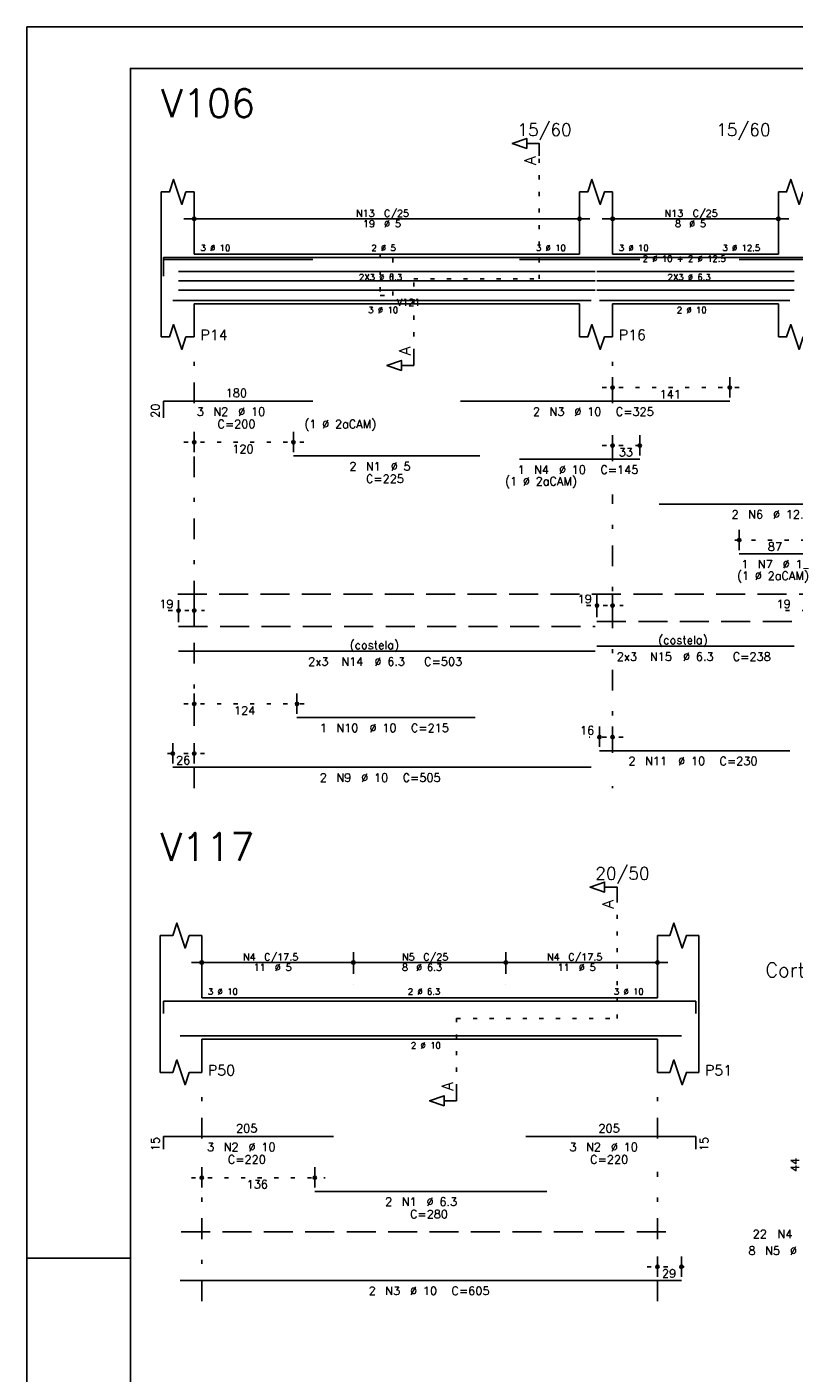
# Model space of a CAD drawing. Extents: x 0 to 84.1, y 0 to 59.4.
# Tile 2 of 7: x 0 to 18.5, y 26.9 to 59.4. Entities that reach past the tile are written whole.
import ezdxf

# ---------------------------------------------------------------- set-up
doc = ezdxf.new("R2010")
doc.units = 0
doc.header["$MEASUREMENT"] = 0
for name, pattern in [('ESTILO_TQS_0001', [1, 0.7, -0.3]), ('ESTILO_TQS_0002', [0.4, 0.1, -0.3]), ('ESTILO_TQS_0003', [1.5, 0.5, -0.4, 0.1, -0.5])]:
    doc.linetypes.add(name, pattern=pattern)
for name, color, linetype in [('1', 1, 'CONTINUOUS'), ('2', 2, 'CONTINUOUS'), ('4', 4, 'CONTINUOUS'), ('6', 6, 'CONTINUOUS'), ('7', 7, 'CONTINUOUS')]:
    doc.layers.add(name, color=color, linetype=linetype)
doc.styles.get("Standard").update_dxf_attribs({"font": 'ROMANS.SHX'})

msp = doc.modelspace()

# ---------------------------------------------------------------- linework, layer by layer
at = {"layer": '1', "linetype": 'ESTILO_TQS_0002'}
for p, q in [((12.365, 53.32), (12.365, 56.29)), ((9.34, 51.535), (9.34, 53.32)), ((9.34, 53.32), (12.365, 53.32)), ((13.89, 50.7), (17.21594, 50.7)), ((3.79, 49.38), (6.68432, 49.38)), ((13.89, 49.3), (15.0442, 49.3)), ((19.19, 47.02), (16.9444, 47.02)), ((3.412, 45.32), (4.29, 45.32)), ((13.512, 45.44), (14.39, 45.44)), ((18.312, 45.32), (19.19, 45.32)), ((3.79, 43.07), (6.77, 43.07)), ((14.39, 42.27), (13.57, 42.27)), ((4.29, 41.87), (3.27, 41.87)), ((14.245, 35.48), (14.245, 38.35)), ((10.37, 33.795), (10.37, 35.48)), ((10.37, 35.48), (14.245, 35.48)), ((3.97, 31.64), (7.1977, 31.64)), ((14.97, 29.49), (16.05, 29.49))]:
    msp.add_line(p, q, dxfattribs=at)
at = {"layer": '1', "linetype": 'ESTILO_TQS_0001'}
for p, q in [((3.64, 45.715), (29.9, 45.715)), ((3.72, 30.335), (15.72, 30.335))]:
    msp.add_line(p, q, dxfattribs=at)
at = {"layer": '1', "linetype": 'ESTILO_TQS_0002'}
msp.add_lwpolyline([(8.53, 53.92), (8.53, 52.92), (8.83, 52.92), (8.83, 53.92), (8.53, 53.92)], dxfattribs=at)
at = {"layer": '2', "linetype": 'Continuous'}
for p, q in [((84.100006, 59.400002), (0, 59.400002)), ((0, 59.400002), (0, 0)), ((3.24, 53.92), (3.24, 55.42)), ((4.04, 53.92), (4.04, 55.42)), ((13.34, 53.92), (13.34, 55.42)), ((14.14, 53.92), (14.14, 55.42)), ((18.14, 53.92), (18.14, 55.42)), ((4.04, 54.5), (4.04, 55.02)), ((13.34, 54.5), (13.34, 55.02)), ((14.14, 54.5), (14.14, 55.02)), ((18.14, 54.5), (18.14, 55.02)), ((3.79, 54.77), (13.59, 54.77)), ((13.89, 54.77), (18.39, 54.77)), ((4.04, 54.25), (4.04, 54.25)), ((13.34, 54.25), (13.34, 54.25)), ((14.14, 54.25), (14.14, 54.25)), ((18.14, 54.25), (18.14, 54.25)), ((3.24, 53.92), (3.24, 52.72)), ((4.04, 53.92), (13.34, 53.92)), ((14.14, 53.92), (18.14, 53.92)), ((3.24, 52.72), (3.24, 51.92)), ((4.04, 52.72), (13.34, 52.72)), ((4.04, 52.72), (4.04, 51.92)), ((13.34, 52.72), (13.34, 51.92)), ((14.14, 52.72), (18.14, 52.72)), ((14.14, 52.72), (14.14, 51.92)), ((18.14, 52.72), (18.14, 51.92)), ((14.14, 50.46), (14.14, 50.95)), ((16.96594, 50.46), (16.96594, 50.95)), ((14.14, 50.36), (14.14, 50.36)), ((16.96594, 50.36), (16.96594, 50.36)), ((4.04, 49.14), (4.04, 49.63)), ((6.43432, 49.14), (6.43432, 49.63)), ((14.14, 49.06), (14.14, 49.55)), ((14.7942, 49.06), (14.7942, 49.55)), ((4.04, 49.04), (4.04, 49.04)), ((6.43432, 49.04), (6.43432, 49.04)), ((14.14, 48.96), (14.14, 48.96)), ((14.7942, 48.96), (14.7942, 48.96)), ((17.1944, 46.78), (17.1944, 47.27)), ((17.1944, 46.68), (17.1944, 46.68)), ((3.662, 45.04), (3.662, 45.57)), ((4.04, 45.04), (4.04, 45.57)), ((13.762, 45.16), (13.762, 45.69)), ((14.14, 45.16), (14.14, 45.69)), ((3.662, 44.94), (3.662, 44.94)), ((4.04, 44.94), (4.04, 44.94)), ((13.762, 45.06), (13.762, 45.06)), ((14.14, 45.06), (14.14, 45.06)), ((4.04, 42.83), (4.04, 43.32)), ((6.52, 42.83), (6.52, 43.32)), ((4.04, 42.73), (4.04, 42.73)), ((6.52, 42.73), (6.52, 42.73)), ((13.82, 42.03), (13.82, 42.52)), ((14.14, 42.03), (14.14, 42.52)), ((3.52, 41.63), (3.52, 42.12)), ((4.04, 41.63), (4.04, 42.12)), ((13.82, 41.93), (13.82, 41.93)), ((14.14, 41.93), (14.14, 41.93)), ((3.52, 41.53), (3.52, 41.53)), ((4.04, 41.53), (4.04, 41.53)), ((3.22, 35.98), (3.22, 37.48)), ((4.22, 35.98), (4.22, 37.48)), ((15.22, 35.98), (15.22, 37.48)), ((16.22, 35.98), (16.22, 37.48)), ((4.22, 36.56), (4.22, 37.08)), ((7.88, 36.56), (7.88, 37.08)), ((7.88, 36.56), (7.88, 37.08)), ((11.56, 36.56), (11.56, 37.08)), ((11.56, 36.56), (11.56, 37.08)), ((15.22, 36.56), (15.22, 37.08)), ((3.97, 36.83), (8.13, 36.83)), ((7.63, 36.83), (11.81, 36.83)), ((11.31, 36.83), (15.47, 36.83)), ((4.22, 36.31), (4.22, 36.31)), ((7.88, 36.31), (7.88, 36.31)), ((7.88, 36.31), (7.88, 36.31)), ((11.56, 36.31), (11.56, 36.31)), ((11.56, 36.31), (11.56, 36.31)), ((15.22, 36.31), (15.22, 36.31)), ((3.22, 35.98), (3.22, 34.98)), ((4.22, 35.98), (15.22, 35.98)), ((16.22, 35.98), (16.22, 34.98)), ((3.22, 34.98), (3.22, 34.18)), ((4.22, 34.98), (15.22, 34.98)), ((4.22, 34.98), (4.22, 34.18)), ((15.22, 34.98), (15.22, 34.18)), ((16.22, 34.98), (16.22, 34.18)), ((4.22, 31.4), (4.22, 31.89)), ((6.9477, 31.4), (6.9477, 31.89)), ((4.22, 31.3), (4.22, 31.3)), ((6.9477, 31.3), (6.9477, 31.3)), ((0, 29.700001), (0.5, 29.700001)), ((0.5, 29.700001), (1.5, 29.700001)), ((1.5, 29.700001), (2.5, 29.700001)), ((15.22, 29.25), (15.22, 29.74)), ((15.8, 29.25), (15.8, 29.74)), ((15.22, 29.15), (15.22, 29.15)), ((15.8, 29.15), (15.8, 29.15))]:
    msp.add_line(p, q, dxfattribs=at)
at = {"layer": '2', "linetype": 'ESTILO_TQS_0003'}
for p, q in [((4.04, 50.322), (4.04, 51.62)), ((14.14, 50.322), (14.14, 51.62)), ((4.04, 41.04), (4.04, 49.518)), ((14.14, 48.922), (14.14, 49.518)), ((14.14, 41.892), (14.14, 48.118)), ((14.14, 41.04), (14.14, 41.088)), ((4.22, 32.582), (4.22, 33.78)), ((15.22, 32.582), (15.22, 33.78)), ((4.22, 28.66), (4.22, 31.778)), ((15.22, 28.66), (15.22, 31.778))]:
    msp.add_line(p, q, dxfattribs=at)
at = {"layer": '2', "linetype": 'Continuous'}
for points in [[(83.100006, 1), (2.5, 1), (2.5, 58.400002), (83.100006, 58.400002), (83.100006, 1)], [(12.365, 56.29), (12.365, 56.59), (12.065, 56.59), (12.065, 56.47), (11.715, 56.59), (12.065, 56.71), (12.065, 56.59)], [(3.24, 55.42), (3.44, 55.42), (3.54, 55.72), (3.74, 55.12), (3.84, 55.42), (4.04, 55.42)], [(13.34, 55.42), (13.54, 55.42), (13.64, 55.72), (13.84, 55.12), (13.94, 55.42), (14.14, 55.42)], [(18.14, 55.42), (18.34, 55.42), (18.44, 55.72), (18.64, 55.12), (18.74, 55.42), (18.94, 55.42)], [(3.24, 51.92), (3.44, 51.92), (3.54, 52.22), (3.74, 51.62), (3.84, 51.92), (4.04, 51.92)], [(13.34, 51.92), (13.54, 51.92), (13.64, 52.22), (13.84, 51.62), (13.94, 51.92), (14.14, 51.92)], [(18.14, 51.92), (18.34, 51.92), (18.44, 52.22), (18.64, 51.62), (18.74, 51.92), (18.94, 51.92)], [(9.34, 51.535), (9.34, 51.235), (9.04, 51.235), (9.04, 51.115), (8.69, 51.235), (9.04, 51.355), (9.04, 51.235)], [(14.245, 38.35), (14.245, 38.65), (13.945, 38.65), (13.945, 38.53), (13.595, 38.65), (13.945, 38.77), (13.945, 38.65)], [(3.22, 37.48), (3.52, 37.48), (3.62, 37.78), (3.82, 37.18), (3.92, 37.48), (4.22, 37.48)], [(15.22, 37.48), (15.52, 37.48), (15.62, 37.78), (15.82, 37.18), (15.92, 37.48), (16.22, 37.48)], [(3.22, 34.18), (3.52, 34.18), (3.62, 34.48), (3.82, 33.88), (3.92, 34.18), (4.22, 34.18)], [(15.22, 34.18), (15.52, 34.18), (15.62, 34.48), (15.82, 33.88), (15.92, 34.18), (16.22, 34.18)], [(10.37, 33.795), (10.37, 33.495), (10.07, 33.495), (10.07, 33.375), (9.72, 33.495), (10.07, 33.615), (10.07, 33.495)]]:
    msp.add_lwpolyline(points, dxfattribs=at)
for centre, radius in [((4.04, 54.77), 0.041625), ((4.04, 54.77), 0.02075), ((13.34, 54.77), 0.041625), ((13.34, 54.77), 0.02075), ((14.14, 54.77), 0.041625), ((14.14, 54.77), 0.02075), ((18.14, 54.77), 0.041625), ((18.14, 54.77), 0.02075), ((14.14, 50.7), 0.04), ((14.14, 50.7), 0.02), ((16.96594, 50.7), 0.04), ((16.96594, 50.7), 0.02), ((4.04, 49.38), 0.04), ((4.04, 49.38), 0.02), ((6.43432, 49.38), 0.04), ((6.43432, 49.38), 0.02), ((14.14, 49.3), 0.04), ((14.14, 49.3), 0.02), ((14.7942, 49.3), 0.04), ((14.7942, 49.3), 0.02), ((17.1944, 47.02), 0.04), ((17.1944, 47.02), 0.02), ((13.762, 45.44), 0.04), ((14.14, 45.44), 0.04), ((3.662, 45.32), 0.04), ((3.662, 45.32), 0.02), ((4.04, 45.32), 0.04), ((4.04, 45.32), 0.02), ((13.762, 45.44), 0.02), ((14.14, 45.44), 0.02), ((4.04, 43.07), 0.04), ((4.04, 43.07), 0.02), ((6.52, 43.07), 0.04), ((6.52, 43.07), 0.02), ((13.82, 42.27), 0.04), ((13.82, 42.27), 0.02), ((14.14, 42.27), 0.04), ((14.14, 42.27), 0.02), ((3.52, 41.87), 0.04), ((4.04, 41.87), 0.04), ((3.52, 41.87), 0.02), ((4.04, 41.87), 0.02), ((4.22, 36.83), 0.041625), ((4.22, 36.83), 0.02075), ((7.88, 36.83), 0.041625), ((7.88, 36.83), 0.041625), ((7.88, 36.83), 0.02075), ((7.88, 36.83), 0.02075), ((11.56, 36.83), 0.041625), ((11.56, 36.83), 0.041625), ((11.56, 36.83), 0.02075), ((11.56, 36.83), 0.02075), ((15.22, 36.83), 0.041625), ((15.22, 36.83), 0.02075), ((4.22, 31.64), 0.04), ((4.22, 31.64), 0.02), ((6.9477, 31.64), 0.04), ((6.9477, 31.64), 0.02), ((15.22, 29.49), 0.04), ((15.22, 29.49), 0.02), ((15.8, 29.49), 0.04), ((15.8, 29.49), 0.02)]:
    msp.add_circle(centre, radius, dxfattribs=at)
at = {"layer": '4', "linetype": 'Continuous'}
for p, q in [((3.3, 53.44), (3.3, 53.84)), ((3.3, 53.84), (6.9, 53.84)), ((3.3, 53.39), (3.3, 53.79)), ((3.3, 53.79), (6.9, 53.79)), ((6.43432, 53.84), (10.93432, 53.84)), ((10.46594, 53.84), (16.96594, 53.84)), ((11.8942, 53.79), (14.7942, 53.79)), ((15.26106, 53.84), (22.16106, 53.84)), ((17.1944, 53.79), (20.6944, 53.79)), ((3.662, 53.4987), (13.7182, 53.4987)), ((3.662, 53.274), (13.7182, 53.274)), ((13.762, 53.4987), (18.518, 53.4987)), ((13.762, 53.274), (18.518, 53.274)), ((3.662, 53.0493), (13.7182, 53.0493)), ((13.762, 53.0493), (18.518, 53.0493)), ((3.52, 52.8), (13.62, 52.8)), ((6.52, 52.8), (10.82, 52.8)), ((13.82, 52.8), (18.42, 52.8)), ((3.3, 35.6), (3.3, 35.9)), ((3.3, 35.9), (7.4, 35.9)), ((6.9477, 35.9), (12.5477, 35.9)), ((12.04768, 35.9), (16.14768, 35.9)), ((16.14768, 35.9), (16.14768, 35.6)), ((3.7, 35.06), (15.8, 35.06))]:
    msp.add_line(p, q, dxfattribs=at)
at = {"layer": '6', "linetype": 'Continuous'}
for p, q in [((3.3, 49.97), (3.3, 50.37)), ((3.3, 50.37), (6.9, 50.37)), ((10.46594, 50.37), (16.96594, 50.37)), ((6.43432, 49.05), (10.93432, 49.05)), ((11.8942, 48.97), (14.7942, 48.97)), ((15.26106, 47.89), (22.16106, 47.89)), ((17.1944, 46.69), (20.6944, 46.69)), ((3.662, 44.34), (13.7182, 44.34)), ((13.762, 44.46), (18.518, 44.46)), ((6.52, 42.74), (10.82, 42.74)), ((13.82, 41.94), (18.42, 41.94)), ((3.52, 41.54), (13.62, 41.54)), ((3.3, 32.33), (3.3, 32.63)), ((3.3, 32.63), (7.4, 32.63)), ((12.04768, 32.63), (16.14768, 32.63)), ((16.14768, 32.63), (16.14768, 32.33)), ((6.9477, 31.31), (12.5477, 31.31)), ((3.7, 29.16), (15.8, 29.16))]:
    msp.add_line(p, q, dxfattribs=at)
at = {"layer": '6', "linetype": 'ESTILO_TQS_0001'}
for p, q in [((3.662, 44.94), (13.7182, 44.94)), ((13.762, 45.06), (18.518, 45.06))]:
    msp.add_line(p, q, dxfattribs=at)

# ---------------------------------------------------------------- texts
at = {"layer": '2', "linetype": 'Continuous'}
for s, height, p in [('15/60', 0.3, (11.84, 56.77)), ('15/60', 0.3, (16.64, 56.77)), ('N13', 0.17, (7.942, 54.821)), ('C/25', 0.17, (8.622, 54.821)), ('N13', 0.17, (15.392, 54.821)), ('C/25', 0.17, (16.072, 54.821)), ('19', 0.17, (8.112, 54.566)), ('%%c 5', 0.17, (8.622, 54.566)), ('8', 0.17, (15.647, 54.566)), ('%%c 5', 0.17, (15.987, 54.566)), ('3 %%c 10', 0.15, (4.19, 53.995)), ('2 %%c 5', 0.15, (8.315, 53.995)), ('3 %%c 10', 0.15, (12.29, 53.995)), ('3 %%c 10', 0.15, (14.29, 53.995)), ('3 %%c 12.5', 0.15, (16.79, 53.995)), ('2 %%c 10 + 2 %%c 12.5', 0.15, (14.865, 53.7325)), ('2X3 %%c 6.3', 0.15, (8.0151, 53.289)), ('2X3 %%c 6.3', 0.15, (15.465, 53.289)), ('3 %%c 10', 0.15, (8.24, 52.495)), ('V121', 0.17, (8.93, 52.67)), ('2 %%c 10', 0.15, (15.69, 52.495)), ('P14', 0.25, (4.19, 51.845)), ('P16', 0.25, (14.29, 51.845)), ('180', 0.2, (4.8, 50.47)), ('141', 0.2, (15.27297, 50.44)), ('3', 0.2, (4.1, 50.02)), ('N2', 0.2, (4.5, 50.02)), ('%%c 10', 0.2, (5.1, 50.02)), ('2', 0.2, (12.21594, 50.02)), ('N3', 0.2, (12.61594, 50.02)), ('%%c 10', 0.2, (13.21594, 50.02)), ('C=325', 0.2, (14.21594, 50.02)), ('C=200', 0.2, (4.6, 49.72)), ('(1 %%c 2aCAM)', 0.2, (6.7, 49.72)), ('120', 0.2, (4.95716, 49.12)), ('33', 0.2, (14.2871, 49.04)), ('2', 0.2, (7.78432, 48.7)), ('N1', 0.2, (8.18432, 48.7)), ('%%c 5', 0.2, (8.78432, 48.7)), ('1', 0.2, (11.8442, 48.62)), ('N4', 0.2, (12.2442, 48.62)), ('%%c 10', 0.2, (12.8442, 48.62)), ('C=145', 0.2, (13.8442, 48.62)), ('C=225', 0.2, (8.18432, 48.4)), ('(1 %%c 2aCAM)', 0.2, (11.5442, 48.34)), ('2', 0.2, (17.01106, 47.54)), ('N6', 0.2, (17.41106, 47.54)), ('%%c 12.5', 0.2, (18.01106, 47.54)), ('87', 0.2, (17.8872, 46.76)), ('1', 0.2, (17.2444, 46.34)), ('N7', 0.2, (17.6444, 46.34)), ('%%c 12.5', 0.2, (18.2444, 46.34)), ('(1 %%c 2aCAM)', 0.2, (17.1444, 46.06)), ('19', 0.2, (3.195333, 45.38)), ('19', 0.2, (13.295333, 45.5)), ('19', 0.2, (18.095333, 45.38)), ('(costela)', 0.2, (7.7901, 44.39)), ('(costela)', 0.2, (15.24, 44.51)), ('2x3', 0.2, (6.7901, 43.99)), ('N14', 0.2, (7.5901, 43.99)), ('%%c 6.3', 0.2, (8.3901, 43.99)), ('C=503', 0.2, (9.5901, 43.99)), ('2x3', 0.2, (14.24, 44.11)), ('N15', 0.2, (15.04, 44.11)), ('%%c 6.3', 0.2, (15.84, 44.11)), ('C=238', 0.2, (17.04, 44.11)), ('124', 0.2, (5, 42.81)), ('1', 0.2, (7.07, 42.39)), ('N10', 0.2, (7.47, 42.39)), ('%%c 10', 0.2, (8.27, 42.39)), ('C=215', 0.2, (9.27, 42.39)), ('16', 0.2, (13.353333, 42.33)), ('26', 0.2, (3.6, 41.61)), ('2', 0.2, (14.52, 41.59)), ('N11', 0.2, (14.92, 41.59)), ('%%c 10', 0.2, (15.72, 41.59)), ('C=230', 0.2, (16.72, 41.59)), ('2', 0.2, (7.07, 41.19)), ('N9', 0.2, (7.47, 41.19)), ('%%c 10', 0.2, (8.07, 41.19)), ('C=505', 0.2, (9.07, 41.19)), ('20/50', 0.3, (13.72, 38.83)), ('N4', 0.17, (5.217, 36.881)), ('C/17.5', 0.17, (5.727, 36.881)), ('N5', 0.17, (9.057, 36.881)), ('C/25', 0.17, (9.567, 36.881)), ('N4', 0.17, (12.557, 36.881)), ('C/17.5', 0.17, (13.067, 36.881)), ('11', 0.17, (5.472, 36.626)), ('%%c 5', 0.17, (5.982, 36.626)), ('8', 0.17, (9.057, 36.626)), ('%%c 6.3', 0.17, (9.397, 36.626)), ('11', 0.17, (12.812, 36.626)), ('%%c 5', 0.17, (13.322, 36.626)), ('Corte A', 0.34, (17.83, 36.48)), ('3 %%c 10', 0.15, (4.37, 36.055)), ('2 %%c 6.3', 0.15, (9.195, 36.055)), ('3 %%c 10', 0.15, (14.17, 36.055)), ('2 %%c 10', 0.15, (9.27, 34.755)), ('P50', 0.25, (4.37, 34.105)), ('P51', 0.25, (16.37, 34.105)), ('205', 0.2, (5.05, 32.73)), ('205', 0.2, (13.79768, 32.73)), ('3', 0.2, (4.35, 32.28)), ('N2', 0.2, (4.75, 32.28)), ('%%c 10', 0.2, (5.35, 32.28)), ('3', 0.2, (13.09768, 32.28)), ('N2', 0.2, (13.49768, 32.28)), ('%%c 10', 0.2, (14.09768, 32.28)), ('C=220', 0.2, (4.85, 31.98)), ('C=220', 0.2, (13.59768, 31.98)), ('136', 0.2, (5.30385, 31.38)), ('2', 0.2, (8.6477, 30.96)), ('N1', 0.2, (9.0477, 30.96)), ('C=280', 0.2, (9.2477, 30.66)), ('%%c 6.3', 0.2, (9.6477, 30.96)), ('22', 0.2, (17.52, 30.18)), ('N4', 0.2, (18.12, 30.18)), ('8', 0.2, (17.42, 29.78)), ('N5', 0.2, (17.82, 29.78)), ('%%c 6.3', 0.2, (18.42, 29.78)), ('29', 0.2, (15.33, 29.23)), ('2', 0.2, (8.25, 28.81)), ('N3', 0.2, (8.65, 28.81)), ('%%c 10', 0.2, (9.25, 28.81)), ('C=605', 0.2, (10.25, 28.81))]:
    msp.add_text(s, height=height, dxfattribs=at).set_placement(p)
for s, height, p in [('A', 0.272, (12.2834, 56.0724)), ('A', 0.272, (9.2584, 51.4806)), ('20', 0.2, (3.2, 49.97)), ('A', 0.272, (14.1634, 38.1324)), ('A', 0.272, (10.2884, 33.7406)), ('15', 0.2, (3.2, 32.28)), ('15', 0.2, (16.44768, 32.28)), ('44', 0.2, (18.64, 31.78))]:
    msp.add_text(s, height=height, rotation=90, dxfattribs=at).set_placement(p)
at = {"layer": '7', "linetype": 'Continuous'}
for s, p in [('V106', (3.24, 57.22)), ('V117', (3.22, 39.28))]:
    msp.add_text(s, height=0.68, dxfattribs=at).set_placement(p)

doc.saveas('drawing.dxf')
